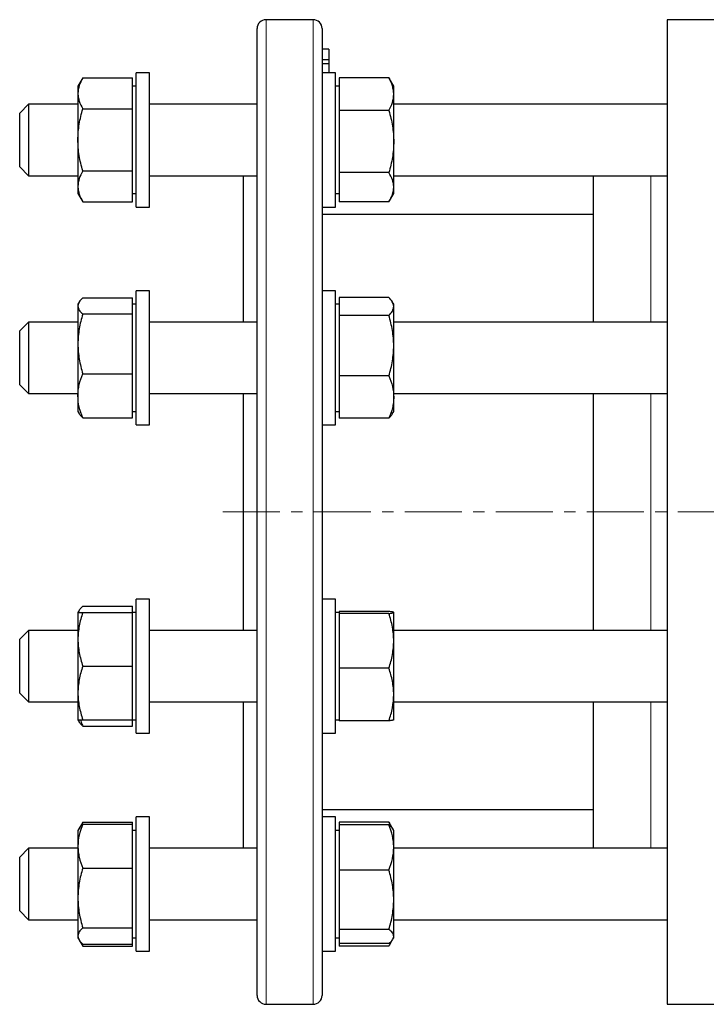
# Model space of a CAD drawing. Header units: millimetres. Extents: x 31 to 689, y 65 to 721.
# Tile 4 of 5: x 364 to 517, y 490 to 710. Entities that reach past the tile are written whole.
import ezdxf

# ---------------------------------------------------------------- set-up
doc = ezdxf.new("R2010")
doc.units = ezdxf.units.MM
doc.linetypes.add('CENTERX2', pattern=[20.32, 12.7, -2.54, 2.54, -2.54])
doc.layers.add('FORMAT', color=7, linetype='Continuous')

msp = doc.modelspace()

# ---------------------------------------------------------------- linework, layer by layer
at = {"color": 7, "linetype": 'Continuous', "lineweight": 25}
for p, q in [((429.25, 709.54), (418.75, 709.54)), ((520.29, 709.54), (508.29, 709.54)), ((508.29, 709.54), (508.29, 489.54)), ((416.75, 491.54), (416.75, 707.54)), ((431.25, 707.54), (431.25, 599.54)), ((432.75, 702.96), (431.25, 702.96)), ((432.75, 702.96), (432.75, 700.59)), ((432.75, 700.59), (431.25, 700.59)), ((432.75, 699.68), (431.25, 699.68)), ((432.75, 700.59), (432.75, 699.68)), ((432.75, 699.68), (432.75, 697.68)), ((392.75, 697.68), (389.75, 697.68)), ((389.75, 668.71), (389.75, 697.68)), ((392.75, 668.71), (392.75, 697.68)), ((434.25, 697.68), (431.25, 697.68)), ((434.25, 667.68), (434.25, 697.68)), ((377.82, 696.54), (376.75, 694.68)), ((377.82, 696.54), (388.95, 696.54)), ((388.95, 693.08), (388.95, 696.54)), ((435.05, 696.53), (435.05, 692.87)), ((446.18, 696.53), (435.05, 696.53)), ((446.18, 696.53), (446.32, 696.29)), ((447.25, 694.68), (446.32, 696.29)), ((376.75, 694.68), (376.75, 693.08)), ((376.75, 693.08), (376.75, 682.68)), ((389.75, 694.68), (388.95, 694.68)), ((388.95, 689.61), (388.95, 693.08)), ((435.05, 694.68), (434.25, 694.68)), ((447.25, 692.87), (447.25, 694.68)), ((435.05, 692.87), (435.05, 689.22)), ((447.25, 682.29), (447.25, 692.87)), ((365.75, 690.68), (363.75, 688.68)), ((363.75, 678.74), (363.75, 688.68)), ((376.75, 690.68), (365.75, 690.68)), ((365.75, 690.68), (365.75, 677.43)), ((377.82, 689.61), (388.95, 689.61)), ((388.95, 682.68), (388.95, 689.61)), ((416.75, 690.68), (392.75, 690.68)), ((435.05, 689.22), (435.05, 682.29)), ((446.18, 689.22), (435.05, 689.22)), ((508.29, 690.68), (447.25, 690.68)), ((376.75, 682.68), (376.75, 672.29)), ((388.95, 675.76), (388.95, 682.68)), ((435.05, 682.29), (435.05, 675.37)), ((447.25, 672.1), (447.25, 682.29)), ((363.75, 676.68), (363.75, 678.74)), ((363.75, 676.68), (365.75, 674.68)), ((365.75, 677.43), (365.75, 674.68)), ((377.82, 675.76), (388.95, 675.76)), ((388.95, 672.29), (388.95, 675.76)), ((365.75, 674.68), (376.75, 674.68)), ((392.75, 674.68), (416.75, 674.68)), ((413.75, 641.98), (413.75, 674.68)), ((446.18, 675.37), (435.05, 675.37)), ((435.05, 675.37), (435.05, 672.1)), ((447.25, 674.68), (508.29, 674.68)), ((491.79, 674.68), (491.79, 641.98)), ((376.75, 672.29), (376.75, 670.68)), ((388.95, 668.83), (388.95, 672.29)), ((435.05, 672.1), (435.05, 668.84)), ((447.25, 670.68), (447.25, 672.1)), ((376.75, 670.68), (377.82, 668.83)), ((377.82, 668.83), (388.95, 668.83)), ((388.95, 670.68), (389.75, 670.68)), ((434.25, 670.68), (435.05, 670.68)), ((446.18, 668.84), (435.05, 668.84)), ((446.32, 669.08), (447.25, 670.68)), ((389.75, 667.68), (389.75, 668.71)), ((389.75, 667.68), (392.75, 667.68)), ((392.75, 667.68), (392.75, 668.71)), ((431.25, 667.68), (434.25, 667.68)), ((491.79, 666.04), (431.25, 666.04)), ((377.82, 647.36), (388.95, 647.36)), ((388.95, 645.57), (388.95, 647.36)), ((392.75, 648.98), (389.75, 648.98)), ((389.75, 618.98), (389.75, 648.98)), ((392.75, 618.98), (392.75, 648.98)), ((434.25, 648.98), (431.25, 648.98)), ((434.25, 618.98), (434.25, 648.98)), ((435.05, 647.47), (435.05, 645.46)), ((446.18, 647.47), (435.05, 647.47)), ((377, 646.4), (376.75, 645.98)), ((376.75, 645.98), (376.75, 645.57)), ((376.75, 645.57), (376.75, 637.08)), ((389.75, 645.98), (388.95, 645.98)), ((388.95, 643.78), (388.95, 645.57)), ((435.05, 645.98), (434.25, 645.98)), ((435.05, 645.46), (435.05, 643.45)), ((447.25, 645.98), (446.94, 646.52)), ((447.25, 645.46), (447.25, 645.98)), ((447.25, 636.7), (447.25, 645.46)), ((377.82, 643.78), (388.95, 643.78)), ((388.95, 637.08), (388.95, 643.78)), ((435.05, 643.45), (435.05, 636.7)), ((446.18, 643.45), (435.05, 643.45)), ((365.75, 641.98), (363.75, 639.98)), ((376.75, 641.98), (365.75, 641.98)), ((365.75, 641.98), (365.75, 626)), ((416.75, 641.98), (392.75, 641.98)), ((508.29, 641.98), (447.25, 641.98)), ((363.75, 627.99), (363.75, 639.98)), ((376.75, 637.08), (376.75, 625.49)), ((388.95, 630.39), (388.95, 637.08)), ((435.05, 636.7), (435.05, 629.95)), ((447.25, 625.22), (447.25, 636.7)), ((377.82, 630.39), (388.95, 630.39)), ((388.95, 625.49), (388.95, 630.39)), ((446.18, 629.95), (435.05, 629.95)), ((435.05, 629.95), (435.05, 625.22)), ((363.75, 627.98), (363.75, 627.99)), ((363.75, 627.98), (365.75, 625.98)), ((365.75, 626), (365.75, 625.98)), ((365.75, 625.98), (376.75, 625.98)), ((376.75, 625.49), (376.75, 621.98)), ((388.95, 620.59), (388.95, 625.49)), ((392.75, 625.98), (416.75, 625.98)), ((413.75, 599.54), (413.75, 625.98)), ((435.05, 625.22), (435.05, 620.48)), ((447.25, 625.98), (508.29, 625.98)), ((447.25, 621.98), (447.25, 625.22)), ((491.79, 625.98), (491.79, 573.09)), ((376.75, 621.98), (377, 621.55)), ((377.82, 620.59), (388.95, 620.59)), ((388.95, 621.98), (389.75, 621.98)), ((434.25, 621.98), (435.05, 621.98)), ((446.18, 620.48), (435.05, 620.48)), ((446.94, 621.44), (447.25, 621.98)), ((389.75, 618.98), (392.75, 618.98)), ((431.25, 618.98), (434.25, 618.98)), ((413.75, 573.09), (413.75, 599.54)), ((431.25, 599.54), (431.25, 491.54)), ((392.75, 580.09), (389.75, 580.09)), ((389.75, 550.09), (389.75, 580.09)), ((392.75, 550.09), (392.75, 580.09)), ((434.25, 580.09), (431.25, 580.09)), ((434.25, 550.09), (434.25, 580.09)), ((377, 577.52), (376.75, 577.09)), ((376.75, 577.09), (376.75, 571.09)), ((377.82, 578.48), (388.95, 578.48)), ((377.82, 577.09), (388.95, 577.09)), ((388.95, 577.09), (388.95, 578.48)), ((389.75, 577.09), (388.95, 577.09)), ((388.95, 571.09), (388.95, 577.09)), ((435.05, 577.09), (434.25, 577.09)), ((435.05, 577.31), (435.05, 577.09)), ((446.18, 577.31), (435.05, 577.31)), ((435.05, 577.09), (435.05, 576.86)), ((435.05, 576.86), (435.05, 570.75)), ((446.18, 576.86), (435.05, 576.86)), ((447.25, 577.09), (447.25, 577.1)), ((447.25, 570.75), (447.25, 577.09)), ((447.25, 577.09), (447.25, 577.09)), ((365.75, 573.09), (363.75, 571.09)), ((376.75, 573.09), (365.75, 573.09)), ((365.75, 573.09), (365.75, 557.09)), ((416.75, 573.09), (392.75, 573.09)), ((508.29, 573.09), (447.25, 573.09)), ((363.75, 559.09), (363.75, 571.09)), ((376.75, 571.09), (376.75, 559.09)), ((388.95, 565.09), (388.95, 571.09)), ((435.05, 570.75), (435.05, 564.64)), ((447.25, 558.76), (447.25, 570.75)), ((377.82, 565.09), (388.95, 565.09)), ((388.95, 559.09), (388.95, 565.09)), ((446.18, 564.64), (435.05, 564.64)), ((435.05, 564.64), (435.05, 558.76)), ((363.75, 559.09), (365.75, 557.09)), ((376.75, 559.09), (376.75, 553.09)), ((388.95, 553.09), (388.95, 559.09)), ((365.75, 557.09), (376.75, 557.09)), ((392.75, 557.09), (416.75, 557.09)), ((413.75, 524.39), (413.75, 557.09)), ((435.05, 558.76), (435.05, 552.87)), ((447.25, 553.09), (447.25, 558.76)), ((447.25, 557.09), (508.29, 557.09)), ((491.79, 557.09), (491.79, 524.39)), ((376.75, 553.09), (377, 552.67)), ((377.82, 553.09), (388.95, 553.09)), ((388.95, 553.09), (389.75, 553.09)), ((388.95, 551.71), (388.95, 553.09)), ((434.25, 553.09), (435.05, 553.09)), ((446.18, 552.87), (435.05, 552.87)), ((447.25, 553.08), (447.25, 553.09)), ((377.82, 551.71), (388.95, 551.71)), ((389.75, 550.09), (392.75, 550.09)), ((431.25, 550.09), (434.25, 550.09)), ((431.25, 533.04), (491.79, 533.04)), ((377.82, 530.24), (377, 528.81)), ((377.82, 530.24), (388.95, 530.24)), ((388.95, 529.77), (388.95, 530.24)), ((392.75, 531.39), (389.75, 531.39)), ((389.75, 501.39), (389.75, 531.39)), ((392.75, 501.39), (392.75, 531.39)), ((434.25, 531.39), (431.25, 531.39)), ((434.25, 526.99), (434.25, 531.39)), ((435.05, 530.24), (435.05, 529.65)), ((446.18, 530.24), (435.05, 530.24)), ((446.18, 530.24), (446.32, 529.99)), ((377, 528.81), (376.75, 528.39)), ((376.75, 528.39), (376.75, 524.87)), ((377.82, 529.77), (388.95, 529.77)), ((388.95, 524.87), (388.95, 529.77)), ((389.75, 528.39), (388.95, 528.39)), ((435.05, 528.39), (434.25, 528.39)), ((435.05, 529.65), (435.05, 524.59)), ((446.18, 529.65), (435.05, 529.65)), ((447.06, 528.71), (446.32, 529.99)), ((447.25, 528.39), (447.06, 528.71)), ((447.25, 524.59), (447.25, 528.39)), ((434.25, 501.39), (434.25, 526.99)), ((365.75, 524.39), (363.75, 522.39)), ((376.75, 524.39), (365.75, 524.39)), ((365.75, 524.39), (365.75, 508.39)), ((376.75, 524.87), (376.75, 513.28)), ((388.95, 519.97), (388.95, 524.87)), ((416.75, 524.39), (392.75, 524.39)), ((435.05, 524.59), (435.05, 519.53)), ((447.25, 512.9), (447.25, 524.59)), ((508.29, 524.39), (447.25, 524.39)), ((363.75, 510.39), (363.75, 522.39)), ((377.82, 519.97), (388.95, 519.97)), ((388.95, 513.28), (388.95, 519.97)), ((435.05, 519.53), (435.05, 512.9)), ((446.18, 519.53), (435.05, 519.53)), ((376.75, 513.28), (376.75, 504.8)), ((388.95, 506.59), (388.95, 513.28)), ((435.05, 512.9), (435.05, 506.27)), ((447.25, 504.7), (447.25, 512.9)), ((363.75, 510.39), (365.75, 508.39)), ((365.75, 508.39), (376.75, 508.39)), ((392.75, 508.39), (416.75, 508.39)), ((447.25, 508.39), (508.29, 508.39)), ((377.82, 506.59), (388.95, 506.59)), ((388.95, 504.8), (388.95, 506.59)), ((446.18, 506.27), (435.05, 506.27)), ((435.05, 506.27), (435.05, 504.7)), ((376.75, 504.8), (376.75, 504.39)), ((376.75, 504.39), (377, 503.96)), ((377.03, 503.9), (377.82, 502.53)), ((388.95, 503), (388.95, 504.8)), ((388.95, 504.39), (389.75, 504.39)), ((434.25, 504.39), (435.05, 504.39)), ((435.05, 504.7), (435.05, 503.13)), ((446.32, 502.78), (447.01, 503.98)), ((447.06, 504.06), (447.25, 504.39)), ((447.25, 504.39), (447.25, 504.7)), ((377.82, 503), (388.95, 503)), ((377.82, 502.53), (388.95, 502.53)), ((388.95, 502.53), (388.95, 503)), ((446.18, 503.13), (435.05, 503.13)), ((435.05, 503.13), (435.05, 502.54)), ((446.18, 502.54), (435.05, 502.54)), ((389.75, 501.39), (392.75, 501.39)), ((431.25, 501.39), (434.25, 501.39)), ((418.75, 489.54), (429.25, 489.54)), ((508.29, 489.54), (520.29, 489.54))]:
    msp.add_line(p, q, dxfattribs=at)
at = {"color": 8, "linetype": 'Continuous', "lineweight": 18}
for p, q in [((418.75, 709.54), (418.75, 489.54)), ((429.25, 599.54), (429.25, 709.54)), ((504.64, 641.98), (504.64, 674.68)), ((504.64, 573.09), (504.64, 625.98)), ((429.25, 489.54), (429.25, 599.54)), ((504.64, 524.39), (504.64, 557.09))]:
    msp.add_line(p, q, dxfattribs=at)
at = {"color": 7, "linetype": 'Continuous', "lineweight": 25}
for centre, start, end in [((418.75, 707.54), 90, 180), ((429.25, 707.54), 0, 90), ((418.75, 491.54), 180, 270), ((429.25, 491.54), 270, 0)]:
    msp.add_arc(centre, 2, start, end, dxfattribs=at)
for points, knots in [([(377.82, 696.54), (377.5, 695.97), (377.23, 695.4), (376.85, 694.25), (376.75, 693.67), (376.75, 693.08)], [0, 0, 0, 0, 0.5, 0.5, 1, 1, 1, 1]), ([(447.25, 692.87), (447.25, 693.19), (447.23, 693.5), (447.13, 694.11), (447.05, 694.42), (446.77, 695.33), (446.51, 695.94), (446.18, 696.53)], [0, 0, 0, 0, 0.25, 0.25, 0.5, 0.5, 1, 1, 1, 1]), ([(376.75, 693.08), (376.75, 692.78), (376.78, 692.49), (376.87, 691.9), (376.95, 691.61), (377.23, 690.75), (377.5, 690.18), (377.82, 689.61)], [0, 0, 0, 0, 0.25, 0.25, 0.5, 0.5, 1, 1, 1, 1]), ([(446.18, 689.22), (446.51, 689.81), (446.78, 690.42), (447.15, 691.64), (447.25, 692.25), (447.25, 692.87)], [0, 0, 0, 0, 0.5, 0.5, 1, 1, 1, 1]), ([(376.75, 682.68), (376.75, 683.27), (376.78, 683.86), (376.87, 685.04), (376.95, 685.62), (377.23, 687.36), (377.5, 688.49), (377.82, 689.61)], [0, 0, 0, 0, 0.25, 0.25, 0.5, 0.5, 1, 1, 1, 1]), ([(446.18, 689.22), (446.5, 688.09), (446.78, 686.94), (447.15, 684.62), (447.25, 683.46), (447.25, 682.29)], [0, 0, 0, 0, 0.5, 0.5, 1, 1, 1, 1]), ([(377.82, 675.76), (377.5, 676.88), (377.22, 678.04), (376.85, 680.35), (376.75, 681.51), (376.75, 682.68)], [0, 0, 0, 0, 0.5, 0.5, 1, 1, 1, 1]), ([(447.25, 682.29), (447.25, 681.71), (447.23, 681.12), (447.13, 679.94), (447.05, 679.36), (446.77, 677.62), (446.5, 676.49), (446.18, 675.37)], [0, 0, 0, 0, 0.25, 0.25, 0.5, 0.5, 1, 1, 1, 1]), ([(377.82, 675.76), (377.5, 675.19), (377.23, 674.62), (376.85, 673.47), (376.75, 672.88), (376.75, 672.29)], [0, 0, 0, 0, 0.5, 0.5, 1, 1, 1, 1]), ([(447.25, 672.1), (447.25, 672.38), (447.23, 672.66), (447.13, 673.21), (447.05, 673.48), (446.77, 674.3), (446.51, 674.83), (446.18, 675.37)], [0, 0, 0, 0, 0.25, 0.25, 0.5, 0.5, 1, 1, 1, 1]), ([(376.75, 672.29), (376.75, 672), (376.78, 671.7), (376.87, 671.12), (376.95, 670.83), (377.23, 669.96), (377.5, 669.39), (377.82, 668.83)], [0, 0, 0, 0, 0.25, 0.25, 0.5, 0.5, 1, 1, 1, 1]), ([(446.18, 668.84), (446.51, 669.37), (446.78, 669.91), (447.15, 671), (447.25, 671.54), (447.25, 672.1)], [0, 0, 0, 0, 0.5, 0.5, 1, 1, 1, 1]), ([(377.82, 647.36), (377.5, 647.07), (377.23, 646.77), (376.85, 646.18), (376.75, 645.87), (376.75, 645.57)], [0, 0, 0, 0, 0.5, 0.5, 1, 1, 1, 1]), ([(447.25, 645.46), (447.25, 645.63), (447.23, 645.8), (447.13, 646.14), (447.05, 646.31), (446.77, 646.81), (446.51, 647.14), (446.18, 647.47)], [0, 0, 0, 0, 0.25, 0.25, 0.5, 0.5, 1, 1, 1, 1]), ([(376.75, 645.57), (376.75, 645.42), (376.78, 645.26), (376.87, 644.96), (376.95, 644.81), (377.23, 644.36), (377.5, 644.07), (377.82, 643.78)], [0, 0, 0, 0, 0.25, 0.25, 0.5, 0.5, 1, 1, 1, 1]), ([(446.18, 643.45), (446.51, 643.78), (446.78, 644.11), (447.15, 644.78), (447.25, 645.12), (447.25, 645.46)], [0, 0, 0, 0, 0.5, 0.5, 1, 1, 1, 1]), ([(377.82, 643.78), (377.5, 642.68), (377.23, 641.58), (376.85, 639.35), (376.75, 638.22), (376.75, 637.08)], [0, 0, 0, 0, 0.5, 0.5, 1, 1, 1, 1]), ([(447.25, 636.7), (447.25, 637.27), (447.23, 637.85), (447.13, 638.99), (447.05, 639.55), (446.77, 641.24), (446.51, 642.35), (446.18, 643.45)], [0, 0, 0, 0, 0.25, 0.25, 0.5, 0.5, 1, 1, 1, 1]), ([(376.75, 637.08), (376.75, 636.51), (376.78, 635.94), (376.87, 634.82), (376.95, 634.26), (377.23, 632.58), (377.5, 631.48), (377.82, 630.39)], [0, 0, 0, 0, 0.25, 0.25, 0.5, 0.5, 1, 1, 1, 1]), ([(446.18, 629.95), (446.51, 631.06), (446.78, 632.17), (447.15, 634.42), (447.25, 635.55), (447.25, 636.7)], [0, 0, 0, 0, 0.5, 0.5, 1, 1, 1, 1]), ([(376.75, 625.49), (376.75, 625.91), (376.78, 626.32), (376.87, 627.16), (376.95, 627.57), (377.23, 628.8), (377.5, 629.6), (377.82, 630.39)], [0, 0, 0, 0, 0.25, 0.25, 0.5, 0.5, 1, 1, 1, 1]), ([(446.18, 629.95), (446.5, 629.18), (446.78, 628.39), (447.15, 626.81), (447.25, 626.02), (447.25, 625.22)], [0, 0, 0, 0, 0.5, 0.5, 1, 1, 1, 1]), ([(377.82, 620.59), (377.5, 621.39), (377.22, 622.21), (376.85, 623.84), (376.75, 624.66), (376.75, 625.49)], [0, 0, 0, 0, 0.5, 0.5, 1, 1, 1, 1]), ([(447.25, 625.22), (447.25, 624.82), (447.23, 624.42), (447.13, 623.61), (447.05, 623.21), (446.77, 622.02), (446.5, 621.25), (446.18, 620.48)], [0, 0, 0, 0, 0.25, 0.25, 0.5, 0.5, 1, 1, 1, 1]), ([(377.82, 620.59), (377.72, 620.69), (377.51, 620.88), (377.25, 621.18), (377.08, 621.4), (377.02, 621.53), (377, 621.55)], [0, 0, 0, 0, 0.305175, 0.610437, 0.91554, 1, 1, 1, 1]), ([(446.94, 621.44), (446.93, 621.43), (446.88, 621.32), (446.72, 621.1), (446.48, 620.79), (446.28, 620.58), (446.18, 620.48)], [0, 0, 0, 0, 0.022315, 0.348139, 0.674111, 1, 1, 1, 1]), ([(377.82, 577.09), (377.5, 576.11), (377.23, 575.12), (376.85, 573.13), (376.75, 572.12), (376.75, 571.09)], [0, 0, 0, 0, 0.5, 0.5, 1, 1, 1, 1]), ([(376.75, 577.09), (376.75, 577.09), (376.78, 577.09), (376.87, 577.09), (376.95, 577.09), (377.23, 577.09), (377.5, 577.09), (377.82, 577.09)], [0, 0, 0, 0, 0.25, 0.25, 0.5, 0.5, 1, 1, 1, 1]), ([(377.82, 578.48), (377.72, 578.38), (377.51, 578.19), (377.25, 577.9), (377.04, 577.6), (376.89, 577.33), (376.84, 577.16), (376.82, 577.09)], [0, 0, 0, 0, 0.2130171, 0.4260945, 0.6390608, 0.8560492, 1, 1, 1, 1]), ([(447.25, 577.09), (447.25, 577.11), (447.23, 577.13), (447.13, 577.16), (447.05, 577.18), (446.77, 577.24), (446.5, 577.28), (446.18, 577.31)], [0, 0, 0, 0, 0.25, 0.25, 0.5, 0.5, 1, 1, 1, 1]), ([(446.18, 576.86), (446.5, 576.9), (446.78, 576.94), (447.15, 577.01), (447.25, 577.05), (447.25, 577.09)], [0, 0, 0, 0, 0.5, 0.5, 1, 1, 1, 1]), ([(447.25, 570.75), (447.25, 571.27), (447.23, 571.79), (447.13, 572.82), (447.05, 573.33), (446.77, 574.86), (446.51, 575.86), (446.18, 576.86)], [0, 0, 0, 0, 0.25, 0.25, 0.5, 0.5, 1, 1, 1, 1]), ([(376.75, 571.09), (376.75, 570.58), (376.78, 570.07), (376.87, 569.06), (376.95, 568.56), (377.23, 567.06), (377.5, 566.07), (377.82, 565.09)], [0, 0, 0, 0, 0.25, 0.25, 0.5, 0.5, 1, 1, 1, 1]), ([(446.18, 564.64), (446.51, 565.64), (446.78, 566.65), (447.15, 568.68), (447.25, 569.71), (447.25, 570.75)], [0, 0, 0, 0, 0.5, 0.5, 1, 1, 1, 1]), ([(377.82, 565.09), (377.5, 564.11), (377.23, 563.12), (376.85, 561.13), (376.75, 560.12), (376.75, 559.09)], [0, 0, 0, 0, 0.5, 0.5, 1, 1, 1, 1]), ([(447.25, 558.76), (447.25, 559.26), (447.23, 559.76), (447.13, 560.75), (447.05, 561.24), (446.77, 562.71), (446.51, 563.68), (446.18, 564.64)], [0, 0, 0, 0, 0.25, 0.25, 0.5, 0.5, 1, 1, 1, 1]), ([(376.75, 559.09), (376.75, 558.58), (376.78, 558.07), (376.87, 557.06), (376.95, 556.56), (377.23, 555.06), (377.5, 554.07), (377.82, 553.09)], [0, 0, 0, 0, 0.25, 0.25, 0.5, 0.5, 1, 1, 1, 1]), ([(446.18, 552.87), (446.51, 553.84), (446.78, 554.81), (447.15, 556.76), (447.25, 557.75), (447.25, 558.76)], [0, 0, 0, 0, 0.5, 0.5, 1, 1, 1, 1]), ([(376.75, 553.09), (376.75, 553.09), (376.78, 553.09), (376.87, 553.09), (376.95, 553.09), (377.23, 553.09), (377.5, 553.09), (377.82, 553.09)], [0, 0, 0, 0, 0.25, 0.25, 0.5, 0.5, 1, 1, 1, 1]), ([(377.82, 551.71), (377.72, 551.81), (377.51, 552), (377.25, 552.29), (377.08, 552.52), (377.02, 552.64), (377, 552.67)], [0, 0, 0, 0, 0.305175, 0.610437, 0.91554, 1, 1, 1, 1]), ([(377.33, 553.09), (377.38, 552.93), (377.52, 552.46), (377.71, 552), (377.82, 551.71)], [0, 0, 0, 0, 0.3597497, 1, 1, 1, 1]), ([(447.24, 553.09), (447.23, 553.08), (447.22, 553.05), (447.1, 553.02), (446.91, 552.97), (446.67, 552.94), (446.42, 552.9), (446.26, 552.88), (446.18, 552.87)], [0, 0, 0, 0, 0.1360946, 0.3314979, 0.52952, 0.7275635, 0.8637261, 1, 1, 1, 1]), ([(377.82, 530.24), (377.72, 530.06), (377.54, 529.73), (377.39, 529.41), (377.33, 529.27)], [0, 0, 0, 0, 0.577211, 1, 1, 1, 1]), ([(446.68, 529.2), (446.61, 529.36), (446.46, 529.71), (446.28, 530.05), (446.18, 530.24)], [0, 0, 0, 0, 0.457102, 1, 1, 1, 1]), ([(377.82, 529.77), (377.5, 528.97), (377.22, 528.16), (376.85, 526.52), (376.75, 525.7), (376.75, 524.87)], [0, 0, 0, 0, 0.5, 0.5, 1, 1, 1, 1]), ([(377, 528.81), (377.03, 528.85), (377.1, 528.99), (377.28, 529.22), (377.53, 529.5), (377.72, 529.68), (377.82, 529.77)], [0, 0, 0, 0, 0.13285, 0.421837, 0.710955, 1, 1, 1, 1]), ([(447.25, 524.59), (447.25, 525.02), (447.23, 525.45), (447.13, 526.31), (447.05, 526.73), (446.77, 528), (446.5, 528.83), (446.18, 529.65)], [0, 0, 0, 0, 0.25, 0.25, 0.5, 0.5, 1, 1, 1, 1]), ([(446.18, 529.65), (446.28, 529.56), (446.49, 529.39), (446.75, 529.13), (446.95, 528.91), (447.03, 528.76), (447.06, 528.71)], [0, 0, 0, 0, 0.274698, 0.549474, 0.824106, 1, 1, 1, 1]), ([(376.75, 524.87), (376.75, 524.46), (376.78, 524.04), (376.87, 523.21), (376.95, 522.79), (377.23, 521.57), (377.5, 520.76), (377.82, 519.97)], [0, 0, 0, 0, 0.25, 0.25, 0.5, 0.5, 1, 1, 1, 1]), ([(446.18, 519.53), (446.5, 520.35), (446.78, 521.2), (447.15, 522.89), (447.25, 523.73), (447.25, 524.59)], [0, 0, 0, 0, 0.5, 0.5, 1, 1, 1, 1]), ([(377.82, 519.97), (377.5, 518.88), (377.23, 517.78), (376.85, 515.55), (376.75, 514.42), (376.75, 513.28)], [0, 0, 0, 0, 0.5, 0.5, 1, 1, 1, 1]), ([(447.25, 512.9), (447.25, 513.46), (447.23, 514.03), (447.13, 515.15), (447.05, 515.7), (446.77, 517.36), (446.51, 518.45), (446.18, 519.53)], [0, 0, 0, 0, 0.25, 0.25, 0.5, 0.5, 1, 1, 1, 1]), ([(376.75, 513.28), (376.75, 512.71), (376.78, 512.14), (376.87, 511.01), (376.95, 510.45), (377.23, 508.78), (377.5, 507.68), (377.82, 506.59)], [0, 0, 0, 0, 0.25, 0.25, 0.5, 0.5, 1, 1, 1, 1]), ([(446.18, 506.27), (446.51, 507.36), (446.78, 508.45), (447.15, 510.66), (447.25, 511.77), (447.25, 512.9)], [0, 0, 0, 0, 0.5, 0.5, 1, 1, 1, 1]), ([(377.82, 506.59), (377.5, 506.3), (377.23, 506), (376.85, 505.4), (376.75, 505.1), (376.75, 504.8)], [0, 0, 0, 0, 0.5, 0.5, 1, 1, 1, 1]), ([(447.25, 504.7), (447.25, 504.83), (447.23, 504.97), (447.13, 505.23), (447.05, 505.36), (446.77, 505.76), (446.51, 506.02), (446.18, 506.27)], [0, 0, 0, 0, 0.25, 0.25, 0.5, 0.5, 1, 1, 1, 1]), ([(376.75, 504.8), (376.75, 504.64), (376.78, 504.49), (376.87, 504.19), (376.95, 504.04), (377.23, 503.59), (377.5, 503.29), (377.82, 503)], [0, 0, 0, 0, 0.25, 0.25, 0.5, 0.5, 1, 1, 1, 1]), ([(446.18, 503.13), (446.51, 503.38), (446.78, 503.64), (447.15, 504.17), (447.25, 504.43), (447.25, 504.7)], [0, 0, 0, 0, 0.5, 0.5, 1, 1, 1, 1]), ([(377.32, 503.51), (377.39, 503.36), (377.54, 503.03), (377.72, 502.71), (377.82, 502.53)], [0, 0, 0, 0, 0.455545, 1, 1, 1, 1]), ([(446.18, 502.54), (446.28, 502.71), (446.49, 503.07), (446.68, 503.44), (446.76, 503.65), (446.77, 503.67)], [0, 0, 0, 0, 0.467265, 0.934662, 1, 1, 1, 1])]:
    msp.add_open_spline(points, degree=3, knots=knots, dxfattribs=at)
at = {"layer": 'FORMAT', "linetype": 'CENTERX2', "lineweight": 18}
msp.add_line((645.34, 599.54), (407.02, 599.54), dxfattribs=at)

doc.saveas('drawing.dxf')
